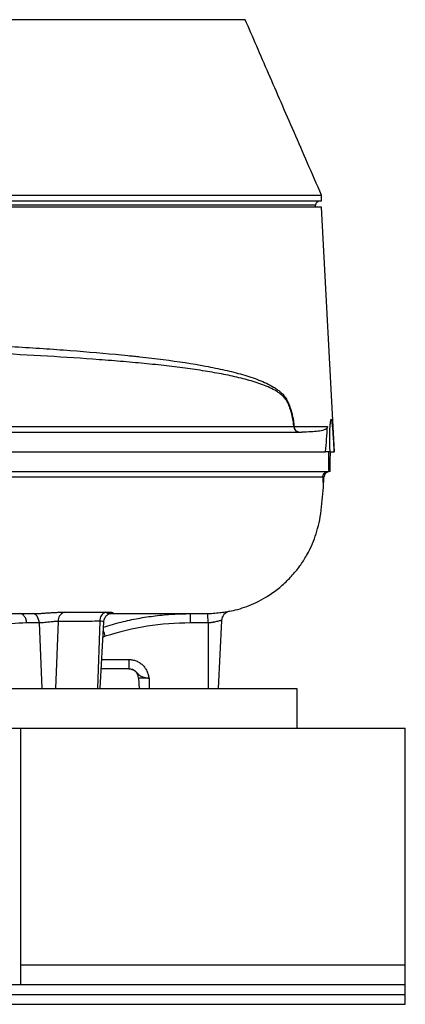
# Model space of a CAD drawing. Header units: millimetres. Extents: x 540 to 1430, y 615 to 2661.
# Tile 5 of 12: x 1235 to 1430, y 615 to 1114. Entities that reach past the tile are written whole.
import ezdxf

# ---------------------------------------------------------------- set-up
doc = ezdxf.new("R2010")
doc.units = ezdxf.units.MM

msp = doc.modelspace()

# ---------------------------------------------------------------- linework, layer by layer
at = {"color": 7, "linetype": 'Continuous', "lineweight": 25}
for p, q in [((1387.9, 1021.91), (1387.9, 1024.91)), ((1387.9, 1021.91), (792.9, 1021.91)), ((1387.9, 1018.91), (793.13, 1018.91)), ((1384.9, 1018.91), (1384.9, 1019.91)), ((1394.4, 894.91), (1387.9, 1018.91)), ((1091.04, 904.91), (1377.91, 904.91)), ((1373.94, 907.75), (1390.91, 907.75)), ((1091.04, 894.91), (1389.98, 894.91)), ((1392.07, 894.91), (1389.98, 894.91)), ((1392.4, 894.91), (1394.36, 894.91)), ((1394.4, 894.91), (1394.36, 894.91)), ((1091.04, 884.91), (1391.54, 884.91)), ((1392.29, 884.91), (1392.12, 884.91)), ((1239.78, 812.91), (1241.18, 812.91)), ((1254.29, 808.95), (1253.03, 774.91)), ((1275.51, 809.05), (1274.25, 774.91)), ((1275.71, 774.91), (1277.48, 808.68)), ((1337.21, 809.49), (1335.4, 774.91)), ((1244.73, 808.17), (1238.33, 808.17)), ((1244.73, 808.17), (1245.96, 774.91)), ((1330.4, 808.21), (1330.4, 774.91)), ((1290.16, 789.65), (1290.16, 784.91)), ((1290.16, 784.91), (1276.23, 784.91)), ((1300.4, 780.17), (1295.12, 780.17)), ((1295.12, 780.17), (1295.4, 774.91)), ((1300.4, 780.17), (1300.4, 774.91)), ((805.4, 774.91), (1375.4, 774.91)), ((1375.4, 774.91), (1375.4, 754.91)), ((1225.4, 754.91), (1235.4, 754.91)), ((1235.4, 624.91), (1235.4, 754.91)), ((1235.4, 754.91), (1430.4, 754.91)), ((1430.4, 634.91), (1430.4, 754.91)), ((1430.4, 624.91), (1430.4, 634.91)), ((750.4, 624.91), (1430.4, 624.91)), ((1430.4, 619.91), (1430.4, 624.91)), ((750.4, 619.91), (1430.4, 619.91)), ((1430.4, 614.91), (1430.4, 619.91)), ((750.4, 614.91), (1430.4, 614.91))]:
    msp.add_line(p, q, dxfattribs=at)
at = {"color": 8, "linetype": 'Continuous', "lineweight": 25}
for p, q in [((1384.9, 1019.91), (795.9, 1019.91)), ((1241.18, 812.91), (1241.2, 812.91)), ((1278.24, 801.42), (1277.07, 800.93)), ((1276.48, 789.65), (1290.16, 789.65)), ((1235.4, 634.91), (1430.4, 634.91))]:
    msp.add_line(p, q, dxfattribs=at)
at = {"color": 7, "linetype": 'Continuous', "lineweight": 25, "flags": 128}
for points in [[(1244.73, 808.17), (1244.63, 809.11), (1244.41, 810), (1244.07, 810.82), (1243.63, 811.54), (1243.1, 812.12), (1242.51, 812.55), (1241.86, 812.82), (1241.2, 812.91)], [(1330.4, 808.21), (1330.37, 809.14), (1330.34, 810.03), (1330.31, 810.85), (1330.29, 811.56), (1330.27, 812.15), (1330.25, 812.58), (1330.24, 812.85), (1330.24, 812.94)]]:
    msp.add_lwpolyline(points, dxfattribs=at)
at = {"color": 7, "linetype": 'Continuous', "lineweight": 25}
for centre, radius, start, end in [((1386.9, 1019.91), 2, 90, 180), ((1376.73, 907.83), 2.92, 181.5333, 268.6003), ((1376.83, 907.8), 2.9, 181.0005, 268.1359), ((1258.98, 809.24), 4.69, 110.5109, 183.5602), ((1280.14, 809.4), 4.64, 111.3, 184.3955), ((1342.2, 809.16), 5, 101.4684, 176.9844), ((1342.2, 809.23), 5, 139.051, 176.9997), ((1290.13, 779.91), 5, 3, 90)]:
    msp.add_arc(centre, radius, start, end, dxfattribs=at)
at = {"color": 8, "linetype": 'Continuous', "lineweight": 25}
for centre, radius, start, end in [((1342.2, 809.23), 5, 101.6755, 139.0509), ((1057.3, 730.42), 232.07, 17.8133, 18.592)]:
    msp.add_arc(centre, radius, start, end, dxfattribs=at)
at = {"color": 7, "linetype": 'Continuous', "lineweight": 25}
for points, knots in [([(1349.14, 1113.91), (1349.11, 1113.91), (1349.05, 1113.91), (1348.78, 1113.91), (1348.16, 1113.91), (1348.36, 1113.91), (1347.8, 1113.91), (1346.88, 1113.91), (1345.49, 1113.91), (1343.65, 1113.91), (1341.41, 1113.91), (1332.35, 1113.91), (1293.87, 1113.91), (1233.86, 1113.91), (1169.94, 1113.91), (1130.9, 1113.91), (1113.44, 1113.91), (1105.51, 1113.91), (1101.53, 1113.91), (1097.37, 1113.91), (1093.39, 1113.91), (1089.77, 1113.91), (1086.66, 1113.91), (1083.61, 1113.91), (1073.73, 1113.91), (1049.24, 1113.91), (1009.65, 1113.91), (949.69, 1113.91), (895.83, 1113.91), (856.21, 1113.91), (844.07, 1113.91), (840.87, 1113.91), (838.65, 1113.91), (836.72, 1113.91), (835.71, 1113.91), (835.2, 1113.91)], [0, 0, 0, 0, 0.078755, 0.157466, 0.172739, 0.188013, 0.192186, 0.196482, 0.200655, 0.20495, 0.209131, 0.213432, 0.248634, 0.389443, 0.49737, 0.546946, 0.571733, 0.578019, 0.584347, 0.590583, 0.596743, 0.600922, 0.605222, 0.609401, 0.613698, 0.650491, 0.724077, 0.797667, 0.93116, 0.977305, 0.984846, 0.988637, 0.992415, 0.996164, 1, 1, 1, 1]), ([(1387.9, 1024.91), (1385.54, 1030.34), (1380.91, 1040.96), (1374.05, 1056.7), (1367.47, 1071.86), (1361.14, 1086.42), (1355.07, 1100.42), (1351.13, 1109.47), (1349.2, 1113.91)], [0, 0, 0, 0, 0.184112, 0.360487, 0.529641, 0.692172, 0.848733, 1, 1, 1, 1]), ([(888.7, 1024.91), (895.7, 1024.91), (912.39, 1024.91), (940.7, 1024.91), (973.53, 1024.91), (1008.12, 1024.91), (1043.96, 1024.91), (1068.32, 1024.91), (1081.35, 1024.91), (1083, 1024.91), (1085.47, 1024.91), (1087.93, 1024.91), (1089.57, 1024.91), (1091.22, 1024.91), (1092.87, 1024.91), (1095.33, 1024.91), (1097.8, 1024.91), (1099.46, 1024.91), (1112.5, 1024.91), (1136.89, 1024.91), (1172.77, 1024.91), (1207.41, 1024.91), (1240.26, 1024.91), (1263.12, 1024.91), (1275.09, 1024.91), (1277.39, 1024.91)], [0.7251082, 0.7251082, 0.7251082, 0.7251082, 0.7403532, 0.7599055, 0.7794577, 0.79901, 0.8185623, 0.8381146, 0.8381146, 0.8394397, 0.8407647, 0.8420898, 0.8434149, 0.8434149, 0.8447407, 0.8460666, 0.8473925, 0.8487184, 0.8487184, 0.8682827, 0.887847, 0.9074113, 0.9269756, 0.9465398, 0.9512879, 0.9512879, 0.9512879, 0.9512879]), ([(1277.39, 1024.91), (1284.6, 1024.91), (1300.68, 1024.91), (1323.36, 1024.91), (1337.45, 1024.91), (1344.28, 1024.91), (1345.14, 1024.91), (1346.41, 1024.91), (1347.66, 1024.91), (1348.48, 1024.91), (1349.29, 1024.91), (1350.09, 1024.91), (1351.27, 1024.91), (1352.43, 1024.91), (1353.2, 1024.91), (1357.95, 1024.91), (1361.93, 1024.91), (1365.49, 1024.91)], [0.64550009, 0.64550009, 0.64550009, 0.64550009, 0.66031636, 0.67988066, 0.69944495, 0.69944495, 0.70077083, 0.70209671, 0.70342258, 0.70474846, 0.70474846, 0.70606619, 0.70738391, 0.70870164, 0.71001936, 0.71001936, 0.72510818, 0.72510818, 0.72510818, 0.72510818]), ([(1365.49, 1024.91), (1366.52, 1024.91), (1371.97, 1024.91), (1377.17, 1024.91), (1380.5, 1024.91), (1381.07, 1024.91)], [0.61741956, 0.61741956, 0.61741956, 0.61741956, 0.62177403, 0.64121733, 0.64550009, 0.64550009, 0.64550009, 0.64550009]), ([(1381.07, 1024.91), (1382.33, 1024.91), (1384.87, 1024.91), (1386.98, 1024.91), (1387.98, 1024.91), (1387.81, 1024.91), (1387.77, 1024.91)], [0, 0, 0, 0, 0.30536, 0.610721, 0.916081, 1, 1, 1, 1]), ([(944.55, 956.81), (954.13, 956.4), (963.95, 956.05), (984.05, 955.46), (994.33, 955.22), (1010.11, 954.91), (1015.42, 954.81), (1022.14, 954.7), (1023.49, 954.68), (1026.19, 954.64), (1027.54, 954.62), (1031.59, 954.55), (1034.29, 954.51), (1047.8, 954.31), (1058.65, 954.17), (1074.98, 953.93), (1080.43, 953.85), (1088.62, 953.72), (1091.35, 953.68), (1096.82, 953.58), (1099.55, 953.53), (1107.77, 953.36), (1113.25, 953.23), (1121.49, 953.01), (1124.25, 952.93), (1129.73, 952.77), (1132.46, 952.68), (1146.07, 952.24), (1156.8, 951.84), (1177.96, 950.97), (1188.39, 950.5), (1201.24, 949.88), (1203.79, 949.75), (1208.89, 949.49), (1211.43, 949.36), (1218.98, 948.95), (1223.93, 948.68), (1238.54, 947.82), (1247.96, 947.2), (1266.15, 945.85), (1274.92, 945.13), (1285.48, 944.13), (1287.58, 943.93), (1290.68, 943.61), (1291.71, 943.51), (1293.77, 943.29), (1294.79, 943.19), (1299.85, 942.64), (1303.78, 942.17), (1315.22, 940.7), (1322.4, 939.6), (1332.47, 937.73), (1335.71, 937.07), (1340.4, 936), (1341.94, 935.63), (1344.95, 934.87), (1346.43, 934.47), (1350.77, 933.22), (1353.53, 932.32), (1357.47, 930.79), (1358.75, 930.24), (1361.23, 929.06), (1362.44, 928.42), (1364.21, 927.34), (1364.79, 926.96), (1365.92, 926.14), (1366.49, 925.7), (1367.59, 924.74), (1368.12, 924.22), (1368.9, 923.33), (1369.16, 923.02), (1369.66, 922.34), (1369.9, 921.98), (1370.26, 921.37), (1370.38, 921.15), (1370.6, 920.7), (1370.71, 920.47), (1371.03, 919.76), (1371.24, 919.27), (1371.65, 918.26), (1371.84, 917.75), (1372.22, 916.67), (1372.4, 916.11), (1372.91, 914.37), (1373.21, 913.15), (1373.51, 911.51), (1373.57, 911.18), (1373.67, 910.5), (1373.71, 910.16), (1373.84, 909.14), (1373.9, 908.45), (1373.94, 907.75)], [0, 0, 0, 0, 0.0625, 0.0625, 0.125, 0.125, 0.15625, 0.15625, 0.164062, 0.164062, 0.171875, 0.171875, 0.1875, 0.1875, 0.25, 0.25, 0.28125, 0.28125, 0.296875, 0.296875, 0.3125, 0.3125, 0.34375, 0.34375, 0.359375, 0.359375, 0.375, 0.375, 0.4375, 0.4375, 0.5, 0.5, 0.515625, 0.515625, 0.53125, 0.53125, 0.5625, 0.5625, 0.625, 0.625, 0.6875, 0.6875, 0.703125, 0.703125, 0.710937, 0.710937, 0.71875, 0.71875, 0.75, 0.75, 0.8125, 0.8125, 0.84375, 0.84375, 0.859375, 0.859375, 0.875, 0.875, 0.90625, 0.90625, 0.921875, 0.921875, 0.9375, 0.9375, 0.945313, 0.945313, 0.953125, 0.953125, 0.960938, 0.960938, 0.964844, 0.964844, 0.96875, 0.96875, 0.970703, 0.970703, 0.972656, 0.972656, 0.976563, 0.976563, 0.980469, 0.980469, 0.984375, 0.984375, 0.992188, 0.992188, 0.994141, 0.994141, 0.996094, 0.996094, 1, 1, 1, 1]), ([(1370.52, 920.24), (1370.41, 920.46), (1370.29, 920.66), (1370.06, 921.04), (1369.94, 921.21), (1369.58, 921.72), (1369.34, 922.03), (1368.59, 922.88), (1368.08, 923.37), (1367.03, 924.26), (1366.49, 924.66), (1365.39, 925.41), (1364.84, 925.75), (1363.14, 926.72), (1361.99, 927.29), (1359.6, 928.34), (1358.38, 928.82), (1354.61, 930.17), (1351.97, 930.96), (1347.82, 932.04), (1346.4, 932.39), (1343.51, 933.06), (1342.04, 933.38), (1337.55, 934.3), (1334.44, 934.88), (1328.02, 935.96), (1324.69, 936.47), (1317.83, 937.44), (1314.29, 937.89), (1306.99, 938.74), (1303.23, 939.15), (1297.42, 939.72), (1295.46, 939.9), (1291.48, 940.27), (1289.47, 940.45), (1283.39, 940.96), (1279.25, 941.29), (1266.61, 942.24), (1257.88, 942.82), (1239.81, 943.9), (1230.46, 944.4), (1218.4, 944.98), (1215.96, 945.09), (1211.06, 945.32), (1208.58, 945.43), (1201.13, 945.76), (1196.13, 945.97), (1181.02, 946.59), (1170.79, 946.97), (1150.05, 947.68), (1139.54, 948), (1126.21, 948.35), (1123.53, 948.42), (1118.18, 948.54), (1115.5, 948.6), (1107.49, 948.77), (1102.15, 948.87), (1091.49, 949.03), (1086.17, 949.1), (1075.54, 949.23), (1070.23, 949.29), (1054.34, 949.48), (1043.78, 949.59), (1030.61, 949.75), (1027.98, 949.78), (1022.72, 949.85), (1020.1, 949.88), (1012.26, 949.99), (1007.1, 950.07), (991.77, 950.33), (981.77, 950.53), (962.19, 951.03), (952.62, 951.33), (943.27, 951.69)], [0, 0, 0, 0, 0.001953, 0.001953, 0.003906, 0.003906, 0.007812, 0.007812, 0.015625, 0.015625, 0.023437, 0.023437, 0.03125, 0.03125, 0.046875, 0.046875, 0.0625, 0.0625, 0.09375, 0.09375, 0.109375, 0.109375, 0.125, 0.125, 0.15625, 0.15625, 0.1875, 0.1875, 0.21875, 0.21875, 0.25, 0.25, 0.265625, 0.265625, 0.28125, 0.28125, 0.3125, 0.3125, 0.375, 0.375, 0.4375, 0.4375, 0.453125, 0.453125, 0.46875, 0.46875, 0.5, 0.5, 0.5625, 0.5625, 0.625, 0.625, 0.640625, 0.640625, 0.65625, 0.65625, 0.6875, 0.6875, 0.71875, 0.71875, 0.75, 0.75, 0.8125, 0.8125, 0.828125, 0.828125, 0.84375, 0.84375, 0.875, 0.875, 0.9375, 0.9375, 1, 1, 1, 1]), ([(1373.81, 907.75), (1373.78, 908.37), (1373.72, 908.99), (1373.62, 909.9), (1373.58, 910.2), (1373.49, 910.8), (1373.44, 911.1), (1373.18, 912.57), (1372.92, 913.67), (1372.48, 915.23), (1372.32, 915.74), (1371.99, 916.72), (1371.82, 917.19), (1371.47, 918.11), (1371.28, 918.55), (1371, 919.2), (1370.91, 919.41), (1370.71, 919.83), (1370.62, 920.03), (1370.52, 920.24)], [0, 0, 0, 0, 0.125, 0.125, 0.1875, 0.1875, 0.25, 0.25, 0.5, 0.5, 0.625, 0.625, 0.75, 0.75, 0.875, 0.875, 0.9375, 0.9375, 1, 1, 1, 1]), ([(1394.36, 894.91), (1394.31, 895.99), (1394.25, 897.07), (1394.16, 898.65), (1394.13, 899.17), (1394.07, 900.22), (1394.04, 900.73), (1393.95, 902.22), (1393.89, 903.17), (1393.8, 904.52), (1393.77, 904.96), (1393.7, 905.8), (1393.67, 906.2), (1393.61, 906.96), (1393.58, 907.32), (1393.51, 908), (1393.48, 908.33), (1393.38, 909.23), (1393.31, 909.74), (1393.21, 910.36), (1393.17, 910.54), (1393.1, 910.85), (1393.06, 910.99), (1392.95, 911.3), (1392.88, 911.41), (1392.77, 911.41), (1392.73, 911.39), (1392.65, 911.28), (1392.62, 911.2), (1392.51, 910.89), (1392.43, 910.58), (1392.33, 909.96), (1392.3, 909.72), (1392.23, 909.21), (1392.17, 908.66), (1392.12, 908.02), (1392.07, 907.34), (1392.04, 906.97), (1391.98, 905.82), (1391.95, 904.99), (1391.91, 903.64), (1391.9, 903.18), (1391.89, 902.22), (1391.89, 901.73), (1391.9, 900.23), (1391.91, 899.2), (1391.96, 897.61), (1391.98, 897.07), (1392.02, 895.99), (1392.05, 895.45), (1392.07, 894.91)], [0, 0, 0, 0, 0.0625, 0.0625, 0.09375, 0.09375, 0.125, 0.125, 0.1875, 0.1875, 0.21875, 0.21875, 0.25, 0.25, 0.28125, 0.28125, 0.3125, 0.3125, 0.375, 0.375, 0.40625, 0.40625, 0.4375, 0.4375, 0.5, 0.5, 0.53125, 0.53125, 0.5625, 0.5625, 0.625, 0.625, 0.65625, 0.65625, 0.6875, 0.71875, 0.71875, 0.75, 0.75, 0.8125, 0.8125, 0.84375, 0.84375, 0.875, 0.875, 0.9375, 0.9375, 0.96875, 0.96875, 1, 1, 1, 1]), ([(929.47, 907.45), (939.55, 907.46), (949.88, 907.47), (963.09, 907.48), (965.75, 907.49), (971.09, 907.49), (973.78, 907.5), (981.85, 907.51), (987.28, 907.51), (998.2, 907.53), (1003.7, 907.54), (1012, 907.55), (1014.78, 907.55), (1020.35, 907.56), (1023.15, 907.56), (1037.16, 907.58), (1048.42, 907.6), (1065.4, 907.62), (1071.08, 907.62), (1079.62, 907.63), (1082.46, 907.64), (1088.15, 907.64), (1091, 907.65), (1099.53, 907.65), (1105.21, 907.66), (1113.7, 907.67), (1116.53, 907.67), (1122.18, 907.68), (1125, 907.68), (1139.05, 907.69), (1150.1, 907.7), (1171.81, 907.73), (1182.48, 907.74), (1195.57, 907.75), (1198.18, 907.76), (1202.07, 907.76), (1203.37, 907.76), (1205.95, 907.76), (1207.24, 907.76), (1213.67, 907.75), (1218.76, 907.75), (1228.85, 907.76), (1233.82, 907.75), (1243.6, 907.75), (1248.41, 907.75), (1262.54, 907.75), (1271.59, 907.75), (1282.43, 907.75), (1284.58, 907.75), (1288.82, 907.75), (1290.91, 907.75), (1297.08, 907.75), (1301.07, 907.75), (1312.69, 907.75), (1319.95, 907.75), (1333.5, 907.75), (1339.79, 907.75), (1347.06, 907.75), (1348.48, 907.75), (1351.26, 907.75), (1352.62, 907.75), (1356.58, 907.75), (1359.07, 907.75), (1366.13, 907.75), (1370.26, 907.75), (1373.81, 907.75)], [0, 0, 0, 0, 0.0625, 0.0625, 0.078125, 0.078125, 0.09375, 0.09375, 0.125, 0.125, 0.15625, 0.15625, 0.171875, 0.171875, 0.1875, 0.1875, 0.25, 0.25, 0.28125, 0.28125, 0.296875, 0.296875, 0.3125, 0.3125, 0.34375, 0.34375, 0.359375, 0.359375, 0.375, 0.375, 0.4375, 0.4375, 0.5, 0.5, 0.515625, 0.515625, 0.523438, 0.523438, 0.53125, 0.53125, 0.5625, 0.5625, 0.59375, 0.59375, 0.625, 0.625, 0.6875, 0.6875, 0.703125, 0.703125, 0.71875, 0.71875, 0.75, 0.75, 0.8125, 0.8125, 0.875, 0.875, 0.890625, 0.890625, 0.90625, 0.90625, 0.9375, 0.9375, 1, 1, 1, 1]), ([(1390.91, 907.75), (1390.9, 907.72), (1390.9, 907.69), (1390.9, 907.64), (1390.89, 907.62), (1390.88, 907.57), (1390.88, 907.53), (1390.85, 907.45), (1390.84, 907.4), (1390.79, 907.27), (1390.76, 907.21), (1390.66, 907.03), (1390.59, 906.94), (1390.38, 906.69), (1390.22, 906.57), (1389.9, 906.35), (1389.73, 906.25), (1389.37, 906.08), (1389.18, 906), (1388.58, 905.79), (1388.14, 905.68), (1387.2, 905.48), (1386.69, 905.39), (1385.06, 905.18), (1383.83, 905.08), (1381.08, 904.94), (1379.57, 904.91), (1377.91, 904.91)], [0, 0, 0, 0, 0.001953, 0.001953, 0.003906, 0.003906, 0.007813, 0.007813, 0.015625, 0.015625, 0.03125, 0.03125, 0.0625, 0.0625, 0.125, 0.125, 0.1875, 0.1875, 0.25, 0.25, 0.375, 0.375, 0.5, 0.5, 0.75, 0.75, 1, 1, 1, 1]), ([(1391.46, 894.91), (1391.44, 894.01), (1391.44, 893.12), (1391.43, 891.36), (1391.43, 890.49), (1391.44, 889.21), (1391.45, 888.79), (1391.46, 887.97), (1391.47, 887.56), (1391.49, 886.38), (1391.52, 885.63), (1391.54, 884.91)], [0, 0, 0, 0, 0.25, 0.25, 0.5, 0.5, 0.625, 0.625, 0.75, 0.75, 1, 1, 1, 1]), ([(1392.29, 884.91), (1392.3, 885.63), (1392.3, 886.38), (1392.31, 887.96), (1392.32, 888.78), (1392.33, 890.06), (1392.34, 890.49), (1392.35, 891.36), (1392.36, 891.8), (1392.37, 893.12), (1392.39, 894.01), (1392.4, 894.91)], [0, 0, 0, 0, 0.25, 0.25, 0.5, 0.5, 0.625, 0.625, 0.75, 0.75, 1, 1, 1, 1]), ([(1388.55, 882.07), (1388.54, 882.36), (1388.58, 882.65), (1388.72, 883.11), (1388.78, 883.26), (1388.93, 883.57), (1389.03, 883.72), (1389.26, 884.01), (1389.4, 884.15), (1389.71, 884.4), (1389.88, 884.52), (1390.27, 884.71), (1390.47, 884.78), (1390.91, 884.88), (1391.14, 884.91), (1391.37, 884.91)], [0, 0, 0, 0, 0.25, 0.25, 0.375, 0.375, 0.5, 0.5, 0.625, 0.625, 0.75, 0.75, 0.875, 0.875, 1, 1, 1, 1]), ([(1392.12, 884.91), (1391.89, 884.91), (1391.66, 884.88), (1391.33, 884.81), (1391.22, 884.78), (1391.01, 884.7), (1390.91, 884.66), (1390.62, 884.52), (1390.44, 884.4), (1390.12, 884.15), (1389.98, 884.01), (1389.74, 883.72), (1389.63, 883.57), (1389.46, 883.27), (1389.39, 883.12), (1389.22, 882.66), (1389.16, 882.36), (1389.15, 882.07)], [0, 0, 0, 0, 0.125, 0.125, 0.1875, 0.1875, 0.25, 0.25, 0.375, 0.375, 0.5, 0.5, 0.625, 0.625, 0.75, 0.75, 1, 1, 1, 1]), ([(1388.55, 882.07), (1388.45, 882.07), (1388.33, 882.07), (1388.08, 882.07), (1387.94, 882.07), (1387.48, 882.07), (1387.12, 882.07), (1385.9, 882.07), (1384.89, 882.07), (1381.26, 882.07), (1378.06, 882.07), (1372.09, 882.07), (1369.9, 882.07), (1366.31, 882.07), (1365.07, 882.07), (1363.13, 882.07), (1362.46, 882.07), (1361.12, 882.07), (1360.44, 882.07), (1356.96, 882.07), (1354, 882.07), (1347.72, 882.07), (1344.4, 882.07), (1339.15, 882.07), (1337.35, 882.07), (1333.68, 882.07), (1331.81, 882.07), (1326.08, 882.07), (1322.12, 882.07), (1309.76, 882.07), (1300.93, 882.07), (1286.8, 882.07), (1281.95, 882.07), (1274.44, 882.07), (1271.9, 882.07), (1266.74, 882.07), (1264.13, 882.07), (1258.85, 882.07), (1256.18, 882.07), (1250.78, 882.07), (1248.04, 882.07), (1239.78, 882.07), (1234.18, 882.07), (1222.84, 882.07), (1217.09, 882.07), (1209.8, 882.07), (1208.34, 882.06), (1205.4, 882.06), (1203.93, 882.06), (1199.5, 882.06), (1196.53, 882.07), (1187.55, 882.08), (1181.48, 882.09), (1169.19, 882.1), (1162.97, 882.1), (1153.51, 882.11), (1150.34, 882.12), (1143.97, 882.12), (1140.79, 882.13), (1131.2, 882.14), (1124.77, 882.14), (1115.1, 882.15), (1111.86, 882.15), (1105.38, 882.16), (1102.13, 882.16), (1092.36, 882.17), (1085.84, 882.18), (1076.06, 882.19), (1072.8, 882.2), (1066.3, 882.2), (1063.05, 882.21), (1053.32, 882.22), (1046.85, 882.23), (1037.18, 882.24), (1033.96, 882.24), (1027.53, 882.25), (1024.31, 882.26), (1014.71, 882.27), (1008.36, 882.28), (995.75, 882.3), (989.49, 882.31), (980.18, 882.32), (977.08, 882.32), (970.92, 882.33), (967.87, 882.33), (952.69, 882.35), (940.91, 882.36), (929.47, 882.37)], [0, 0, 0, 0, 0.007812, 0.007812, 0.015625, 0.015625, 0.03125, 0.03125, 0.0625, 0.0625, 0.125, 0.125, 0.15625, 0.15625, 0.171875, 0.171875, 0.179688, 0.179688, 0.1875, 0.1875, 0.21875, 0.21875, 0.25, 0.25, 0.265625, 0.265625, 0.28125, 0.28125, 0.3125, 0.3125, 0.375, 0.375, 0.40625, 0.40625, 0.421875, 0.421875, 0.4375, 0.4375, 0.453125, 0.453125, 0.46875, 0.46875, 0.5, 0.5, 0.53125, 0.53125, 0.539062, 0.539062, 0.546875, 0.546875, 0.5625, 0.5625, 0.59375, 0.59375, 0.625, 0.625, 0.640625, 0.640625, 0.65625, 0.65625, 0.6875, 0.6875, 0.703125, 0.703125, 0.71875, 0.71875, 0.75, 0.75, 0.765625, 0.765625, 0.78125, 0.78125, 0.8125, 0.8125, 0.828125, 0.828125, 0.84375, 0.84375, 0.875, 0.875, 0.90625, 0.90625, 0.921875, 0.921875, 0.9375, 0.9375, 1, 1, 1, 1]), ([(1341.2, 814.07), (1342.6, 814.38), (1345.59, 815.05), (1350.15, 816.56), (1354.91, 818.58), (1360.11, 821.38), (1365.41, 825.01), (1370.47, 829.44), (1374.2, 833.53), (1376.85, 836.97), (1378.68, 839.66), (1380.47, 842.61), (1382.41, 846.31), (1384.35, 850.85), (1386.08, 856.22), (1387.36, 862.17), (1388.08, 868.67), (1388.73, 875.16), (1388.99, 879.45), (1389.11, 881.49)], [0, 0, 0, 0, 0.047581, 0.101498, 0.159521, 0.219534, 0.297581, 0.372962, 0.443161, 0.481777, 0.517734, 0.552053, 0.597159, 0.656328, 0.715828, 0.783894, 0.857664, 0.932421, 1, 1, 1, 1]), ([(1388.55, 882.07), (1388.56, 881.78), (1388.57, 881.5), (1388.58, 880.97), (1388.59, 880.73), (1388.62, 880.05), (1388.64, 879.66), (1388.67, 879.2), (1388.68, 879.06), (1388.7, 878.82), (1388.71, 878.72), (1388.75, 878.49), (1388.78, 878.41), (1388.82, 878.41), (1388.83, 878.43), (1388.86, 878.51), (1388.87, 878.57), (1388.92, 878.81), (1388.95, 879.04), (1388.99, 879.51), (1389.01, 879.68), (1389.04, 880.07), (1389.05, 880.28), (1389.09, 880.96), (1389.12, 881.48), (1389.15, 882.07)], [0, 0, 0, 0, 0.0625, 0.0625, 0.125, 0.125, 0.25, 0.25, 0.3125, 0.3125, 0.375, 0.375, 0.5, 0.5, 0.5625, 0.5625, 0.625, 0.625, 0.75, 0.75, 0.8125, 0.8125, 0.875, 0.875, 1, 1, 1, 1]), ([(1241.2, 812.91), (1241.46, 812.91), (1241.74, 812.91), (1242.33, 812.92), (1242.93, 812.94), (1243.58, 812.96), (1244.25, 812.99), (1244.6, 813.01), (1245.65, 813.06), (1246.36, 813.11), (1247.47, 813.18), (1247.84, 813.2), (1248.59, 813.25), (1248.96, 813.28), (1250.07, 813.35), (1250.81, 813.4), (1251.9, 813.46), (1252.26, 813.48), (1252.97, 813.52), (1253.31, 813.54), (1253.99, 813.57), (1254.32, 813.58), (1254.98, 813.61), (1255.3, 813.62), (1256.22, 813.64), (1256.8, 813.64), (1257.33, 813.64)], [0, 0, 0, 0, 0.0625, 0.0625, 0.125, 0.1875, 0.1875, 0.25, 0.25, 0.375, 0.375, 0.4375, 0.4375, 0.5, 0.5, 0.625, 0.625, 0.6875, 0.6875, 0.75, 0.75, 0.8125, 0.8125, 0.875, 0.875, 1, 1, 1, 1]), ([(1257.33, 813.64), (1260.86, 813.61), (1264.39, 813.6), (1271.43, 813.63), (1274.94, 813.67), (1278.45, 813.72)], [0, 0, 0, 0, 0.5, 0.5, 1, 1, 1, 1]), ([(1278.45, 813.72), (1278.98, 813.73), (1279.45, 813.73), (1280.08, 813.72), (1280.28, 813.71), (1280.65, 813.69), (1280.82, 813.67), (1281.27, 813.63), (1281.51, 813.59), (1281.86, 813.5), (1281.97, 813.45), (1282.03, 813.35), (1282, 813.29), (1281.83, 813.21), (1281.76, 813.18), (1281.58, 813.13), (1281.47, 813.11), (1281.21, 813.06), (1281.07, 813.04), (1280.74, 813), (1280.56, 812.99), (1279.96, 812.94), (1279.5, 812.92), (1278.97, 812.91)], [0, 0, 0, 0, 0.125, 0.125, 0.1875, 0.1875, 0.25, 0.25, 0.375, 0.375, 0.5, 0.5, 0.625, 0.625, 0.6875, 0.6875, 0.75, 0.75, 0.8125, 0.8125, 0.875, 0.875, 1, 1, 1, 1]), ([(1330.24, 812.94), (1331.46, 813), (1333.94, 813.13), (1337.22, 813.53), (1339.64, 813.89), (1340.8, 814.09), (1340.94, 814.1), (1340.95, 814.11)], [0, 0, 0, 0, 0.2361942, 0.476943, 0.7257852, 0.9787402, 1, 1, 1, 1]), ([(1117.13, 812.91), (1118.11, 812.91), (1122.78, 812.91), (1131.11, 812.91), (1142.12, 812.91), (1153.05, 812.91), (1163.91, 812.91), (1176.12, 812.91), (1189.57, 812.91), (1204.13, 812.91), (1218.29, 812.91), (1230.25, 812.91), (1237.17, 812.91), (1239.78, 812.91)], [0, 0, 0, 0, 0.021606, 0.104002, 0.186851, 0.270188, 0.354046, 0.43848, 0.557765, 0.678473, 0.800777, 0.924753, 1, 1, 1, 1]), ([(1238.33, 808.17), (1238.31, 808.8), (1238.2, 809.43), (1237.83, 810.58), (1237.56, 811.1), (1236.91, 811.97), (1236.53, 812.32), (1235.7, 812.79), (1235.25, 812.91), (1234.8, 812.91)], [0, 0, 0, 0, 0.25, 0.25, 0.5, 0.5, 0.75, 0.75, 1, 1, 1, 1]), ([(1254.29, 808.95), (1253.98, 808.96), (1253.63, 808.95), (1252.89, 808.92), (1252.49, 808.89), (1251.88, 808.84), (1251.67, 808.82), (1251.25, 808.78), (1251.03, 808.75), (1250.38, 808.68), (1249.94, 808.63), (1249.06, 808.53), (1248.62, 808.47), (1247.75, 808.37), (1247.33, 808.33), (1246.72, 808.27), (1246.52, 808.25), (1246.13, 808.22), (1245.94, 808.21), (1245.39, 808.18), (1245.05, 808.17), (1244.73, 808.17)], [0, 0, 0, 0, 0.125, 0.125, 0.25, 0.25, 0.3125, 0.3125, 0.375, 0.375, 0.5, 0.5, 0.625, 0.625, 0.75, 0.75, 0.8125, 0.8125, 0.875, 0.875, 1, 1, 1, 1]), ([(1275.51, 809.05), (1271.97, 808.98), (1268.44, 808.95), (1261.36, 808.92), (1257.83, 808.92), (1254.29, 808.95)], [0, 0, 0, 0, 0.5, 0.5, 1, 1, 1, 1]), ([(1277.34, 806.09), (1280.33, 806.98), (1286.12, 808.72), (1294.9, 810.57), (1303.61, 811.91), (1312.44, 812.75), (1318.38, 812.86), (1321.36, 812.91)], [0, 0, 0, 0, 0.20919, 0.405074, 0.601671, 0.800463, 1, 1, 1, 1]), ([(1277.52, 808.68), (1277.52, 808.84), (1277.51, 809.38), (1277.79, 810.24), (1278.26, 811.16), (1278.86, 811.88), (1279.47, 812.4), (1280.04, 812.74), (1280.49, 812.94), (1280.76, 813.02), (1280.85, 813.04), (1280.83, 813.04), (1280.83, 813.04)], [0, 0, 0, 0, 0.063011, 0.215469, 0.353303, 0.479254, 0.593597, 0.695728, 0.789364, 0.885256, 0.992365, 1, 1, 1, 1]), ([(1280.44, 812.91), (1283.07, 812.91), (1288.68, 812.91), (1296.21, 812.91), (1303.18, 812.91), (1309.14, 812.91), (1314.24, 812.91), (1318.72, 812.91), (1321.82, 812.91), (1323.88, 812.91), (1325.18, 812.91), (1326.33, 812.91), (1327.1, 812.91), (1327.44, 812.91), (1327.49, 812.91)], [0, 0, 0, 0, 0.10581, 0.226163, 0.342725, 0.455444, 0.565054, 0.676639, 0.791541, 0.840469, 0.890045, 0.940287, 0.991215, 1, 1, 1, 1]), ([(1321.36, 812.91), (1322.84, 812.91), (1325.06, 812.91), (1327.28, 812.91), (1328.39, 812.91), (1328.76, 812.91), (1329.5, 812.92), (1329.87, 812.93), (1330.24, 812.94)], [0, 0, 0, 0, 0.5, 0.75, 0.75, 0.875, 0.875, 1, 1, 1, 1]), ([(1321.36, 808.17), (1321.36, 808.8), (1321.36, 809.43), (1321.36, 810.58), (1321.36, 811.1), (1321.36, 811.97), (1321.36, 812.32), (1321.36, 812.79), (1321.36, 812.91), (1321.36, 812.91)], [0, 0, 0, 0, 0.25, 0.25, 0.5, 0.5, 0.75, 0.75, 1, 1, 1, 1]), ([(1337.21, 809.49), (1337.21, 809.5), (1337.17, 809.49), (1337.03, 809.46), (1336.97, 809.45), (1336.84, 809.41), (1336.77, 809.39), (1336.59, 809.34), (1336.5, 809.31), (1336.29, 809.25), (1336.17, 809.22), (1335.79, 809.12), (1335.51, 809.04), (1334.88, 808.89), (1334.54, 808.8), (1333.8, 808.65), (1333.41, 808.57), (1332.8, 808.47), (1332.58, 808.44), (1332.16, 808.37), (1331.94, 808.35), (1331.29, 808.27), (1330.85, 808.23), (1330.4, 808.21)], [0, 0, 0, 0, 0.125, 0.125, 0.1875, 0.1875, 0.25, 0.25, 0.3125, 0.3125, 0.375, 0.375, 0.5, 0.5, 0.625, 0.625, 0.75, 0.75, 0.8125, 0.8125, 0.875, 0.875, 1, 1, 1, 1]), ([(1238.33, 808.17), (1233.13, 808.17), (1228.01, 807.6), (1217.93, 805.35), (1212.97, 803.67), (1208.1, 801.42)], [0, 0, 0, 0, 0.5, 0.5, 1, 1, 1, 1]), ([(1321.36, 808.17), (1313.99, 808.17), (1306.72, 807.6), (1292.35, 805.35), (1285.25, 803.67), (1278.24, 801.42)], [0, 0, 0, 0, 0.5, 0.5, 1, 1, 1, 1]), ([(1330.4, 808.21), (1329.64, 808.18), (1328.89, 808.17), (1327.38, 808.17), (1325.12, 808.17), (1322.86, 808.17), (1321.36, 808.17)], [0, 0, 0, 0, 0.25, 0.25, 0.5, 1, 1, 1, 1]), ([(1290.16, 789.65), (1290.8, 789.65), (1291.43, 789.59), (1292.36, 789.41), (1292.67, 789.34), (1293.28, 789.16), (1293.59, 789.05), (1294.47, 788.7), (1295.04, 788.41), (1296.1, 787.73), (1296.61, 787.34), (1297.54, 786.47), (1297.95, 785.99), (1298.52, 785.22), (1298.69, 784.95), (1299.02, 784.41), (1299.17, 784.12), (1299.59, 783.26), (1299.81, 782.66), (1300.08, 781.74), (1300.15, 781.43), (1300.25, 780.96), (1300.28, 780.8), (1300.34, 780.49), (1300.37, 780.33), (1300.4, 780.17)], [0, 0, 0, 0, 0.125, 0.125, 0.1875, 0.1875, 0.25, 0.25, 0.375, 0.375, 0.5, 0.5, 0.625, 0.625, 0.6875, 0.6875, 0.75, 0.75, 0.875, 0.875, 0.9375, 0.9375, 0.96875, 0.96875, 1, 1, 1, 1]), ([(1290.16, 784.91), (1290.7, 784.91), (1291.22, 784.83), (1291.99, 784.58), (1292.23, 784.48), (1292.71, 784.24), (1292.93, 784.11), (1293.37, 783.81), (1293.57, 783.64), (1293.96, 783.3), (1294.13, 783.12), (1294.47, 782.76), (1294.63, 782.58), (1294.93, 782.23), (1295.08, 782.07), (1295.38, 781.78), (1295.53, 781.64), (1295.85, 781.41), (1296.01, 781.31), (1296.55, 781.04), (1296.95, 780.89), (1297.61, 780.71), (1297.84, 780.65), (1298.32, 780.54), (1298.57, 780.49), (1299.08, 780.39), (1299.34, 780.35), (1299.73, 780.28), (1299.87, 780.26), (1300.13, 780.22), (1300.27, 780.19), (1300.4, 780.17)], [0, 0, 0, 0, 0.125, 0.125, 0.1875, 0.1875, 0.25, 0.25, 0.3125, 0.3125, 0.375, 0.375, 0.4375, 0.4375, 0.5, 0.5, 0.5625, 0.5625, 0.625, 0.625, 0.75, 0.75, 0.8125, 0.8125, 0.875, 0.875, 0.9375, 0.9375, 0.96875, 0.96875, 1, 1, 1, 1])]:
    msp.add_open_spline(points, degree=3, knots=knots, dxfattribs=at)
for points in [[(1373.81, 907.75), (1373.85, 907.75), (1373.89, 907.75), (1373.94, 907.75)], [(1389.98, 894.91), (1390.34, 899.21), (1390.65, 903.49), (1390.91, 907.75)]]:
    msp.add_open_spline(points, degree=3, dxfattribs=at)
at = {"color": 8, "linetype": 'Continuous', "lineweight": 25}
for points, knots in [([(1341.19, 814.13), (1341.2, 814.09), (1341.22, 814.05), (1341.21, 814.07), (1341.2, 814.08)], [0, 0, 0, 0, 0.855714, 1, 1, 1, 1]), ([(1277.39, 808.68), (1277.42, 808.72), (1277.51, 808.85), (1276.92, 809.04), (1275.98, 809.04), (1275.51, 809.05)], [0, 0, 0, 0, 0.1539406, 0.5774386, 1, 1, 1, 1])]:
    msp.add_open_spline(points, degree=3, knots=knots, dxfattribs=at)

doc.saveas('drawing.dxf')
